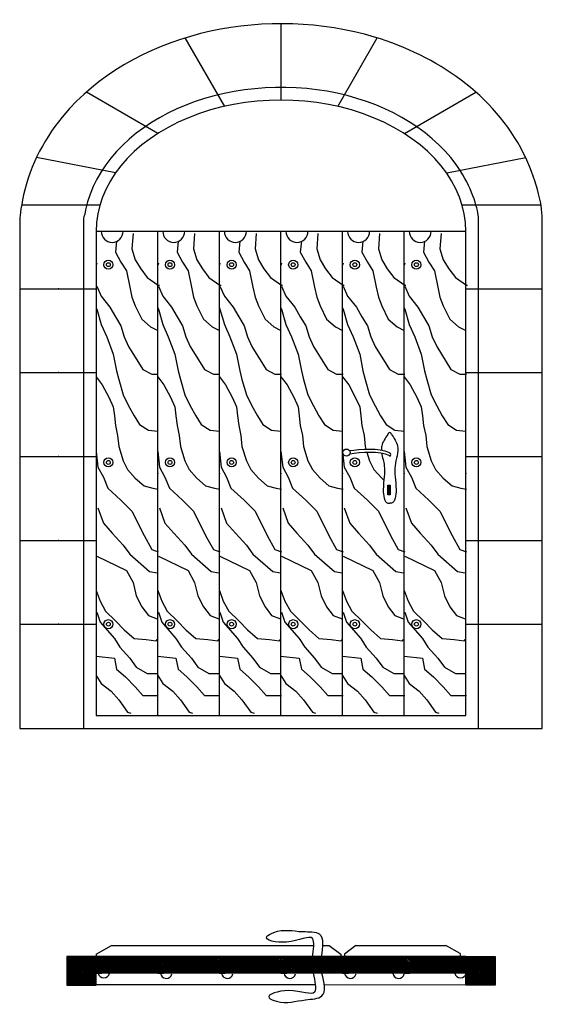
# Model space of a CAD drawing. Header units: millimetres. Extents: x 188.18 to 190.23, y 296.46 to 300.32.
import ezdxf

# ---------------------------------------------------------------- set-up
doc = ezdxf.new("R2010")
doc.units = ezdxf.units.MM
doc.layers.add('2', color=255, linetype='Continuous')
pattern_1 = [(135, (160.696614, 298.492751), (-0.00291858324, -0.00291858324), [])]

msp = doc.modelspace()

# ---------------------------------------------------------------- hatches: boundary and pattern name
at = {"layer": '2'}
msp.add_hatch(color=256, dxfattribs=at).paths.add_polyline_path([(189.6304, 298.4985), (189.6218, 298.4985), (189.6218, 298.4604), (189.6304, 298.4604)])
h = msp.add_hatch(dxfattribs=at)
h.set_pattern_fill('LINE', color=256, scale=0.0013, angle=135, style=0)
h.set_pattern_definition([(45, (217.7090167, 298.492751), (0.00291858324, -0.00291858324), [])])
h.paths.add_polyline_path([(188.3624, 296.5373), (188.4778, 296.5373), (188.4778, 296.6488), (188.3624, 296.6488)])
h = msp.add_hatch(dxfattribs=at)
h.set_pattern_fill('LINE', color=256, scale=0.0013, angle=135, style=0)
h.set_pattern_definition(pattern_1)
h.paths.add_polyline_path([(188.9611, 296.6488), (188.9611, 296.6249), (188.9857, 296.6249), (188.9857, 296.6063), (188.9611, 296.6063), (188.9611, 296.5834), (188.9838, 296.5834), (189.2028, 296.5834), (189.2028, 296.6063), (189.2028, 296.6488)])
h.paths.add_polyline_path([(188.9611, 296.5834), (188.9611, 296.6063), (188.9611, 296.6488), (188.7195, 296.6488), (188.7195, 296.6249), (188.7441, 296.6249), (188.7441, 296.6063), (188.7195, 296.6063), (188.7195, 296.5834), (188.7421, 296.5834)])
h.paths.add_polyline_path([(188.4778, 296.6488), (188.4778, 296.6249), (188.5024, 296.6249), (188.5024, 296.6063), (188.4778, 296.6063), (188.4778, 296.5834), (188.5005, 296.5834), (188.7195, 296.5834), (188.7195, 296.6063), (188.7195, 296.6488)])
h.paths.add_polyline_path([(189.2028, 296.6488), (189.2028, 296.6249), (189.2274, 296.6249), (189.2274, 296.6063), (189.2028, 296.6063), (189.2028, 296.5834), (189.2255, 296.5834), (189.4445, 296.5834), (189.4445, 296.6063), (189.4445, 296.6488)])
h = msp.add_hatch(dxfattribs=at)
h.set_pattern_fill('LINE', color=256, scale=0.0013, angle=135, style=0)
h.set_pattern_definition(pattern_1)
h.paths.add_polyline_path([(188.5024, 296.6249), (188.4778, 296.6249), (188.4778, 296.6063), (188.5024, 296.6063)])
h = msp.add_hatch(dxfattribs=at)
h.set_pattern_fill('LINE', color=256, scale=0.0013, angle=135, style=0)
h.set_pattern_definition(pattern_1)
h.paths.add_polyline_path([(188.7441, 296.6249), (188.7195, 296.6249), (188.7195, 296.6087), (188.7219, 296.6063), (188.7441, 296.6063)])
h = msp.add_hatch(dxfattribs=at)
h.set_pattern_fill('LINE', color=256, scale=0.0013, angle=135, style=0)
h.set_pattern_definition(pattern_1)
h.paths.add_polyline_path([(189.2274, 296.6249), (189.2028, 296.6249), (189.2028, 296.6063), (189.2274, 296.6063)])
h.paths.add_polyline_path([(188.9857, 296.6249), (188.9611, 296.6249), (188.9611, 296.6063), (188.9857, 296.6063)])
h = msp.add_hatch(dxfattribs=at)
h.set_pattern_fill('LINE', color=256, scale=0.0013, angle=135, style=0)
h.set_pattern_definition(pattern_1)
h.paths.add_polyline_path([(189.6861, 296.6488), (189.4445, 296.6488), (189.4445, 296.6249), (189.4691, 296.6249), (189.4691, 296.6063), (189.4445, 296.6063), (189.4445, 296.5834), (189.4671, 296.5834), (189.6861, 296.5834), (189.6861, 296.6063)])
h.paths.add_polyline_path([(189.9278, 296.6488), (189.6861, 296.6488), (189.6861, 296.6249), (189.7107, 296.6249), (189.7107, 296.6063), (189.6861, 296.6063), (189.6861, 296.5834), (189.7088, 296.5834), (189.9278, 296.5834)])
h.paths.add_polyline_path([(189.9778, 296.6488), (189.9278, 296.6488), (189.9278, 296.5834), (189.9778, 296.5834)])
h = msp.add_hatch(dxfattribs=at)
h.set_pattern_fill('LINE', color=256, scale=0.0013, angle=135, style=0)
h.set_pattern_definition(pattern_1)
h.paths.add_polyline_path([(189.7107, 296.6249), (189.6861, 296.6249), (189.6861, 296.6063), (189.7107, 296.6063)])
h.paths.add_polyline_path([(189.4691, 296.6249), (189.4445, 296.6249), (189.4445, 296.6063), (189.4691, 296.6063)])
h = msp.add_hatch(dxfattribs=at)
h.set_pattern_fill('LINE', color=256, scale=0.0013, angle=135, style=0)
h.set_pattern_definition(pattern_1)
h.paths.add_polyline_path([(190.0433, 296.6488), (189.9278, 296.6488), (189.9278, 296.5373), (190.0433, 296.5373)])

# ---------------------------------------------------------------- linework, layer by layer
for p, q in [((189.2036, 300.0094), (189.2032, 300.3091)), ((188.9819, 299.9849), (188.8275, 300.2536)), ((189.4252, 299.9849), (189.5796, 300.2536)), ((188.7201, 299.8786), (188.4395, 300.0411)), ((189.6871, 299.8786), (189.9676, 300.0411)), ((188.5538, 299.7239), (188.2434, 299.7839)), ((189.8533, 299.7239), (190.1637, 299.7839)), ((188.1856, 299.5988), (188.4928, 299.5987)), ((189.913, 299.598), (190.2225, 299.5979)), ((188.7195, 297.5944), (188.7195, 299.4944)), ((188.9611, 297.5944), (188.9611, 299.4944)), ((188.9611, 297.5944), (188.9611, 299.4944)), ((189.2028, 297.5944), (189.2028, 299.4944)), ((189.2028, 297.5944), (189.2028, 299.4944)), ((189.4445, 297.5944), (189.4445, 299.4944)), ((189.4445, 297.5944), (189.4445, 299.4944)), ((189.6861, 297.5944), (189.6861, 299.4944)), ((189.6861, 297.5944), (189.6861, 299.4944)), ((189.9278, 297.5944), (189.9278, 299.4944)), ((188.1778, 299.2695), (188.4778, 299.2695)), ((189.9278, 299.2695), (190.2278, 299.2695)), ((188.1778, 298.9403), (188.4778, 298.9403)), ((189.9278, 298.9403), (190.2278, 298.9403)), ((188.1778, 298.6111), (188.4778, 298.6111)), ((189.9278, 298.6111), (190.2278, 298.6111)), ((188.1778, 298.2819), (188.4778, 298.2819)), ((189.9278, 298.2819), (190.2278, 298.2819)), ((188.1778, 297.9527), (188.4778, 297.9527)), ((189.9278, 297.9527), (190.2278, 297.9527)), ((188.1778, 297.5444), (190.2278, 297.5444)), ((188.4778, 296.6587), (188.5379, 296.6925)), ((188.5379, 296.6925), (189.255, 296.6925)), ((189.255, 296.6925), (189.3315, 296.6925)), ((189.3661, 296.6925), (189.3923, 296.6925)), ((189.3923, 296.6925), (189.4369, 296.6582)), ((189.4967, 296.6925), (189.4521, 296.6582)), ((189.4967, 296.6925), (189.8499, 296.6925)), ((189.9052, 296.6614), (189.8499, 296.6925)), ((189.9052, 296.6614), (189.9052, 296.6488)), ((188.4778, 296.6587), (188.4778, 296.5834)), ((188.4778, 296.6249), (188.4778, 296.6488)), ((188.5024, 296.6249), (188.4778, 296.6249)), ((189.9278, 296.6488), (188.481, 296.6488)), ((188.5024, 296.6063), (188.5024, 296.6249)), ((188.7195, 296.6249), (188.7195, 296.6488)), ((188.7195, 296.6249), (188.7195, 296.6087)), ((188.7441, 296.6249), (188.7195, 296.6249)), ((188.7441, 296.6063), (188.7441, 296.6249)), ((188.9611, 296.6064), (188.9611, 296.6488)), ((188.9611, 296.6249), (188.9611, 296.6488)), ((188.9857, 296.6249), (188.9611, 296.6249)), ((188.9857, 296.6063), (188.9857, 296.6249)), ((189.2028, 296.6063), (189.2028, 296.6488)), ((189.2028, 296.6249), (189.2028, 296.6488)), ((189.2274, 296.6249), (189.2028, 296.6249)), ((189.2274, 296.6063), (189.2274, 296.6249)), ((189.4369, 296.6582), (189.4369, 296.6488)), ((189.4445, 296.6249), (189.4445, 296.6488)), ((189.4445, 296.6488), (189.4445, 296.5834)), ((189.4691, 296.6249), (189.4445, 296.6249)), ((189.4521, 296.6582), (189.4521, 296.6488)), ((189.4691, 296.6063), (189.4691, 296.6249)), ((189.6861, 296.6249), (189.6861, 296.6488)), ((189.6861, 296.6488), (189.6861, 296.5834)), ((189.7107, 296.6249), (189.6861, 296.6249)), ((189.7107, 296.6063), (189.7107, 296.6249)), ((189.9278, 296.6488), (189.9278, 296.5834)), ((189.9778, 296.6488), (189.9778, 296.5834)), ((188.4778, 296.6063), (188.5024, 296.6063)), ((188.4778, 296.5834), (188.4778, 296.6063)), ((188.7195, 296.6087), (188.7219, 296.6063)), ((188.7195, 296.5834), (188.7195, 296.6063)), ((188.7195, 296.6063), (188.7441, 296.6063)), ((188.9611, 296.6063), (188.9857, 296.6063)), ((188.9611, 296.5834), (188.9611, 296.6063)), ((189.2028, 296.6063), (189.2274, 296.6063)), ((189.2028, 296.5834), (189.2028, 296.6063)), ((189.4445, 296.6063), (189.4691, 296.6063)), ((189.4445, 296.5834), (189.4445, 296.6063)), ((189.6861, 296.6063), (189.7107, 296.6063)), ((189.6861, 296.5834), (189.6861, 296.6063)), ((189.9278, 296.5834), (188.4778, 296.5834)), ((188.4778, 296.5834), (188.5005, 296.5834)), ((188.4778, 296.5834), (188.4778, 296.5834)), ((188.7195, 296.5834), (188.7195, 296.5834)), ((188.7195, 296.5834), (188.7421, 296.5834)), ((188.9611, 296.5834), (188.9838, 296.5834)), ((188.9611, 296.5834), (188.9611, 296.5834)), ((189.2028, 296.5834), (189.2255, 296.5834)), ((189.2028, 296.5834), (189.2028, 296.5834)), ((189.4445, 296.5834), (189.4671, 296.5834)), ((189.4445, 296.5834), (189.4445, 296.5834)), ((189.6861, 296.5834), (189.7088, 296.5834)), ((189.6861, 296.5834), (189.6861, 296.5834)), ((189.9764, 296.5834), (189.9239, 296.5834)), ((189.3377, 296.5378), (188.4778, 296.5386)), ((189.9278, 296.5373), (189.3725, 296.5378))]:
    msp.add_line(p, q, dxfattribs=at)
for points in [[(188.1778, 299.5444), (188.1778, 297.5444), (190.2278, 297.5444), (190.2278, 299.5444)], [(188.4278, 299.5444), (188.4278, 299.5444), (188.4278, 297.5444), (189.9778, 297.5444), (189.9778, 299.5444), (189.9778, 299.5444)], [(188.6224, 299.4858), (188.6181, 299.4255), (188.631, 299.3824), (188.6526, 299.348), (188.6784, 299.3135), (188.7215, 299.2834), (188.7259, 299.2834)], [(188.8641, 299.4858), (188.8598, 299.4255), (188.8727, 299.3824), (188.8943, 299.348), (188.9201, 299.3135), (188.9632, 299.2834), (188.9675, 299.2834)], [(189.1057, 299.4858), (189.1014, 299.4255), (189.1144, 299.3824), (189.1359, 299.348), (189.1618, 299.3135), (189.2049, 299.2834), (189.2092, 299.2834)], [(189.3474, 299.4858), (189.3431, 299.4255), (189.356, 299.3824), (189.3776, 299.348), (189.4034, 299.3135), (189.4465, 299.2834), (189.4509, 299.2834)], [(189.5891, 299.4858), (189.5848, 299.4255), (189.5977, 299.3824), (189.6193, 299.348), (189.6451, 299.3135), (189.6882, 299.2834), (189.6925, 299.2834)], [(189.8307, 299.4858), (189.8264, 299.4255), (189.8394, 299.3824), (189.8609, 299.348), (189.8868, 299.3135), (189.9299, 299.2834), (189.9342, 299.2834)], [(188.5578, 299.4556), (188.5535, 299.4126), (188.575, 299.3738), (188.5966, 299.3394), (188.6095, 299.2748), (188.6181, 299.236), (188.631, 299.2016), (188.6569, 299.1499), (188.6914, 299.1198), (188.7195, 299.1057)], [(188.7994, 299.4556), (188.7951, 299.4126), (188.8167, 299.3738), (188.8382, 299.3394), (188.8511, 299.2748), (188.8598, 299.236), (188.8727, 299.2016), (188.8986, 299.1499), (188.933, 299.1198), (188.9611, 299.1057)], [(189.0411, 299.4556), (189.0368, 299.4126), (189.0583, 299.3738), (189.0799, 299.3394), (189.0928, 299.2748), (189.1014, 299.236), (189.1144, 299.2016), (189.1402, 299.1499), (189.1747, 299.1198), (189.2028, 299.1057)], [(189.2828, 299.4556), (189.2785, 299.4126), (189.3, 299.3738), (189.3216, 299.3394), (189.3345, 299.2748), (189.3431, 299.236), (189.356, 299.2016), (189.3819, 299.1499), (189.4164, 299.1198), (189.4445, 299.1057)], [(189.5244, 299.4556), (189.5201, 299.4126), (189.5417, 299.3738), (189.5632, 299.3394), (189.5761, 299.2748), (189.5848, 299.236), (189.5977, 299.2016), (189.6236, 299.1499), (189.658, 299.1198), (189.6861, 299.1057)], [(189.7661, 299.4556), (189.7618, 299.4126), (189.7833, 299.3738), (189.8049, 299.3394), (189.8178, 299.2748), (189.8264, 299.236), (189.8394, 299.2016), (189.8652, 299.1499), (189.8997, 299.1198), (189.9278, 299.1057)], [(188.4802, 299.3695), (188.4778, 299.362)], [(188.7218, 299.3695), (188.7195, 299.362)], [(188.9635, 299.3695), (188.9611, 299.362)], [(189.2052, 299.3695), (189.2028, 299.362)], [(189.4468, 299.3695), (189.4445, 299.362)], [(189.6885, 299.3695), (189.6861, 299.362)], [(188.4802, 299.2791), (188.4974, 299.2403), (188.5319, 299.1973), (188.5535, 299.1585), (188.575, 299.1241), (188.5879, 299.081), (188.6052, 299.0423), (188.6612, 298.9518), (188.6957, 298.9346), (188.7215, 298.9346)], [(188.7218, 299.2791), (188.7391, 299.2403), (188.7736, 299.1973), (188.7951, 299.1585), (188.8167, 299.1241), (188.8296, 299.081), (188.8468, 299.0423), (188.9029, 298.9518), (188.9374, 298.9346), (188.9632, 298.9346)], [(188.9635, 299.2791), (188.9808, 299.2403), (189.0152, 299.1973), (189.0368, 299.1585), (189.0583, 299.1241), (189.0713, 299.081), (189.0885, 299.0423), (189.1445, 298.9518), (189.179, 298.9346), (189.2049, 298.9346)], [(189.2052, 299.2791), (189.2224, 299.2403), (189.2569, 299.1973), (189.2785, 299.1585), (189.3, 299.1241), (189.3129, 299.081), (189.3302, 299.0423), (189.3862, 298.9518), (189.4207, 298.9346), (189.4465, 298.9346)], [(189.4468, 299.2791), (189.4641, 299.2403), (189.4986, 299.1973), (189.5201, 299.1585), (189.5417, 299.1241), (189.5546, 299.081), (189.5718, 299.0423), (189.6279, 298.9518), (189.6624, 298.9346), (189.6882, 298.9346)], [(189.6885, 299.2791), (189.7058, 299.2403), (189.7402, 299.1973), (189.7618, 299.1585), (189.7833, 299.1241), (189.7963, 299.081), (189.8135, 299.0423), (189.8695, 298.9518), (189.904, 298.9346), (189.9299, 298.9346)], [(188.4778, 299.1943), (188.4802, 299.1887), (188.4974, 299.1284), (188.519, 299.081), (188.5448, 299.0121), (188.5578, 298.9475), (188.5664, 298.9131), (188.5836, 298.8528), (188.6052, 298.8097), (188.6267, 298.771), (188.6483, 298.7365), (188.6828, 298.715), (188.7195, 298.7109)], [(188.7195, 299.1943), (188.7218, 299.1887), (188.7391, 299.1284), (188.7606, 299.081), (188.7865, 299.0121), (188.7994, 298.9475), (188.808, 298.9131), (188.8253, 298.8528), (188.8468, 298.8097), (188.8684, 298.771), (188.8899, 298.7365), (188.9244, 298.715), (188.9611, 298.7109)], [(188.9611, 299.1943), (188.9635, 299.1887), (188.9808, 299.1284), (189.0023, 299.081), (189.0282, 299.0121), (189.0411, 298.9475), (189.0497, 298.9131), (189.067, 298.8528), (189.0885, 298.8097), (189.1101, 298.771), (189.1316, 298.7365), (189.1661, 298.715), (189.2028, 298.7109)], [(189.2028, 299.1943), (189.2052, 299.1887), (189.2224, 299.1284), (189.244, 299.081), (189.2698, 299.0121), (189.2828, 298.9475), (189.2914, 298.9131), (189.3086, 298.8528), (189.3302, 298.8097), (189.3517, 298.771), (189.3733, 298.7365), (189.4078, 298.715), (189.4445, 298.7109)], [(189.4445, 299.1943), (189.4468, 299.1887), (189.4641, 299.1284), (189.4856, 299.081), (189.5115, 299.0121), (189.5244, 298.9475), (189.533, 298.9131), (189.5503, 298.8528), (189.5718, 298.8097), (189.5934, 298.771), (189.6149, 298.7365), (189.6494, 298.715), (189.6861, 298.7109)], [(189.6861, 299.1943), (189.6885, 299.1887), (189.7058, 299.1284), (189.7273, 299.081), (189.7532, 299.0121), (189.7661, 298.9475), (189.7747, 298.9131), (189.792, 298.8528), (189.8135, 298.8097), (189.8351, 298.771), (189.8566, 298.7365), (189.8911, 298.715), (189.9278, 298.7109)], [(188.4778, 298.9234), (188.5017, 298.8916), (188.5276, 298.8442), (188.5448, 298.8054), (188.5491, 298.771), (188.5535, 298.7322), (188.5621, 298.6935), (188.5664, 298.6504), (188.5836, 298.5944), (188.6009, 298.56), (188.631, 298.5255), (188.6655, 298.4954), (188.7, 298.4868), (188.7215, 298.4825)], [(188.7195, 298.9234), (188.7434, 298.8916), (188.7693, 298.8442), (188.7865, 298.8054), (188.7908, 298.771), (188.7951, 298.7322), (188.8037, 298.6935), (188.808, 298.6504), (188.8253, 298.5944), (188.8425, 298.56), (188.8727, 298.5255), (188.9072, 298.4954), (188.9417, 298.4868), (188.9632, 298.4825)], [(188.9611, 298.9234), (188.9851, 298.8916), (189.0109, 298.8442), (189.0282, 298.8054), (189.0325, 298.771), (189.0368, 298.7322), (189.0454, 298.6935), (189.0497, 298.6504), (189.067, 298.5944), (189.0842, 298.56), (189.1144, 298.5255), (189.1488, 298.4954), (189.1833, 298.4868), (189.2049, 298.4825)], [(189.2028, 298.9234), (189.2267, 298.8916), (189.2526, 298.8442), (189.2698, 298.8054), (189.2741, 298.771), (189.2785, 298.7322), (189.2871, 298.6935), (189.2914, 298.6504), (189.3086, 298.5944), (189.3259, 298.56), (189.356, 298.5255), (189.3905, 298.4954), (189.425, 298.4868), (189.4465, 298.4825)], [(189.4445, 298.9234), (189.4684, 298.8916), (189.4943, 298.8442), (189.5115, 298.8054), (189.5158, 298.771), (189.5201, 298.7322), (189.5287, 298.6935), (189.533, 298.6504), (189.5362, 298.6401)], [(189.6861, 298.9234), (189.7101, 298.8916), (189.7359, 298.8442), (189.7532, 298.8054), (189.7575, 298.771), (189.7618, 298.7322), (189.7704, 298.6935), (189.7747, 298.6504), (189.792, 298.5944), (189.8092, 298.56), (189.8394, 298.5255), (189.8738, 298.4954), (189.9083, 298.4868), (189.9299, 298.4825)], [(188.4778, 298.6308), (188.4845, 298.5686), (188.506, 298.5299), (188.5233, 298.4868), (188.575, 298.4394), (188.6181, 298.3964), (188.6655, 298.3016), (188.6957, 298.2457), (188.7215, 298.2371)], [(188.7195, 298.6308), (188.7262, 298.5686), (188.7477, 298.5299), (188.7649, 298.4868), (188.8167, 298.4394), (188.8598, 298.3964), (188.9072, 298.3016), (188.9374, 298.2457), (188.9632, 298.2371)], [(188.9611, 298.6308), (188.9678, 298.5686), (188.9894, 298.5299), (189.0066, 298.4868), (189.0583, 298.4394), (189.1014, 298.3964), (189.1488, 298.3016), (189.179, 298.2457), (189.2049, 298.2371)], [(189.2028, 298.6308), (189.2095, 298.5686), (189.231, 298.5299), (189.2483, 298.4868), (189.3, 298.4394), (189.3431, 298.3964), (189.3905, 298.3016), (189.4207, 298.2457), (189.4465, 298.2371)], [(189.4445, 298.6308), (189.4512, 298.5686), (189.4727, 298.5299), (189.4899, 298.4868), (189.5417, 298.4394), (189.5848, 298.3964), (189.6322, 298.3016), (189.6624, 298.2457), (189.6882, 298.2371)], [(189.54, 298.6279), (189.5503, 298.5944), (189.5675, 298.56), (189.5977, 298.5255), (189.6063, 298.518)], [(189.6861, 298.6308), (189.6928, 298.5686), (189.7144, 298.5299), (189.7316, 298.4868), (189.7833, 298.4394), (189.8264, 298.3964), (189.8738, 298.3016), (189.904, 298.2457), (189.9299, 298.2371)], [(188.4845, 298.4093), (188.506, 298.349), (188.5405, 298.3103), (188.5836, 298.2629), (188.6095, 298.2284), (188.6871, 298.1595), (188.7172, 298.1552)], [(188.7262, 298.4093), (188.7477, 298.349), (188.7822, 298.3103), (188.8253, 298.2629), (188.8511, 298.2284), (188.9287, 298.1595), (188.9589, 298.1552)], [(188.9678, 298.4093), (188.9894, 298.349), (189.0239, 298.3103), (189.067, 298.2629), (189.0928, 298.2284), (189.1704, 298.1595), (189.2006, 298.1552)], [(189.2095, 298.4093), (189.231, 298.349), (189.2655, 298.3103), (189.3086, 298.2629), (189.3345, 298.2284), (189.4121, 298.1595), (189.4422, 298.1552)], [(189.4512, 298.4093), (189.4727, 298.349), (189.5072, 298.3103), (189.5503, 298.2629), (189.5761, 298.2284), (189.6537, 298.1595), (189.6839, 298.1552)], [(189.6928, 298.4093), (189.7144, 298.349), (189.7489, 298.3103), (189.792, 298.2629), (189.8178, 298.2284), (189.8954, 298.1595), (189.9256, 298.1552)], [(188.4802, 298.2198), (188.5966, 298.1638), (188.6224, 298.1165), (188.6353, 298.0648), (188.6569, 298.0218), (188.6828, 297.9873), (188.7172, 297.9744)], [(188.7218, 298.2198), (188.8382, 298.1638), (188.8641, 298.1165), (188.877, 298.0648), (188.8986, 298.0218), (188.9244, 297.9873), (188.9589, 297.9744)], [(188.9635, 298.2198), (189.0799, 298.1638), (189.1057, 298.1165), (189.1187, 298.0648), (189.1402, 298.0218), (189.1661, 297.9873), (189.2006, 297.9744)], [(189.2052, 298.2198), (189.3216, 298.1638), (189.3474, 298.1165), (189.3603, 298.0648), (189.3819, 298.0218), (189.4078, 297.9873), (189.4422, 297.9744)], [(189.4468, 298.2198), (189.5632, 298.1638), (189.5891, 298.1165), (189.602, 298.0648), (189.6236, 298.0218), (189.6494, 297.9873), (189.6839, 297.9744)], [(189.6885, 298.2198), (189.8049, 298.1638), (189.8307, 298.1165), (189.8437, 298.0648), (189.8652, 298.0218), (189.8911, 297.9873), (189.9256, 297.9744)], [(188.4778, 298.0853), (188.4931, 298.0433), (188.5147, 298.0045), (188.5535, 297.9658), (188.5879, 297.9313), (188.6267, 297.8969), (188.6741, 297.8926), (188.7129, 297.8883), (188.7172, 297.8926)], [(188.7195, 298.0853), (188.7348, 298.0433), (188.7563, 298.0045), (188.7951, 297.9658), (188.8296, 297.9313), (188.8684, 297.8969), (188.9158, 297.8926), (188.9546, 297.8883), (188.9589, 297.8926)], [(188.9611, 298.0853), (188.9764, 298.0433), (188.998, 298.0045), (189.0368, 297.9658), (189.0713, 297.9313), (189.1101, 297.8969), (189.1575, 297.8926), (189.1963, 297.8883), (189.2006, 297.8926)], [(189.2028, 298.0853), (189.2181, 298.0433), (189.2397, 298.0045), (189.2785, 297.9658), (189.3129, 297.9313), (189.3517, 297.8969), (189.3991, 297.8926), (189.4379, 297.8883), (189.4422, 297.8926)], [(189.4445, 298.0853), (189.4598, 298.0433), (189.4813, 298.0045), (189.5201, 297.9658), (189.5546, 297.9313), (189.5934, 297.8969), (189.6408, 297.8926), (189.6796, 297.8883), (189.6839, 297.8926)], [(189.6861, 298.0853), (189.7014, 298.0433), (189.723, 298.0045), (189.7618, 297.9658), (189.7963, 297.9313), (189.8351, 297.8969), (189.8825, 297.8926), (189.9213, 297.8883), (189.9256, 297.8926)], [(188.4802, 298.0002), (188.4931, 297.9615), (188.5491, 297.8969), (188.5707, 297.8624), (188.6095, 297.8194), (188.6353, 297.7849), (188.6784, 297.7591), (188.7172, 297.7591)], [(188.7218, 298.0002), (188.7348, 297.9615), (188.7908, 297.8969), (188.8124, 297.8624), (188.8511, 297.8194), (188.877, 297.7849), (188.9201, 297.7591), (188.9589, 297.7591)], [(188.9635, 298.0002), (188.9764, 297.9615), (189.0325, 297.8969), (189.054, 297.8624), (189.0928, 297.8194), (189.1187, 297.7849), (189.1618, 297.7591), (189.2006, 297.7591)], [(189.2052, 298.0002), (189.2181, 297.9615), (189.2741, 297.8969), (189.2957, 297.8624), (189.3345, 297.8194), (189.3603, 297.7849), (189.4034, 297.7591), (189.4422, 297.7591)], [(189.4468, 298.0002), (189.4598, 297.9615), (189.5158, 297.8969), (189.5374, 297.8624), (189.5761, 297.8194), (189.602, 297.7849), (189.6451, 297.7591), (189.6839, 297.7591)], [(189.6885, 298.0002), (189.7014, 297.9615), (189.7575, 297.8969), (189.779, 297.8624), (189.8178, 297.8194), (189.8437, 297.7849), (189.8868, 297.7591), (189.9256, 297.7591)], [(188.4778, 297.8278), (188.5491, 297.8194), (188.5578, 297.7763), (188.5922, 297.7462), (188.631, 297.7074), (188.6612, 297.673), (188.7215, 297.673)], [(188.7195, 297.8278), (188.7908, 297.8194), (188.7994, 297.7763), (188.8339, 297.7462), (188.8727, 297.7074), (188.9029, 297.673), (188.9632, 297.673)], [(188.9611, 297.8278), (189.0325, 297.8194), (189.0411, 297.7763), (189.0756, 297.7462), (189.1144, 297.7074), (189.1445, 297.673), (189.2049, 297.673)], [(189.2028, 297.8278), (189.2741, 297.8194), (189.2828, 297.7763), (189.3172, 297.7462), (189.356, 297.7074), (189.3862, 297.673), (189.4465, 297.673)], [(189.4445, 297.8278), (189.5158, 297.8194), (189.5244, 297.7763), (189.5589, 297.7462), (189.5977, 297.7074), (189.6279, 297.673), (189.6882, 297.673)], [(189.6861, 297.8278), (189.7575, 297.8194), (189.7661, 297.7763), (189.8006, 297.7462), (189.8394, 297.7074), (189.8695, 297.673), (189.9299, 297.673)], [(188.4778, 297.7517), (188.4974, 297.7203), (188.5362, 297.6902), (188.5664, 297.6557), (188.6009, 297.6084), (188.6138, 297.6041)], [(188.7195, 297.7517), (188.7391, 297.7203), (188.7779, 297.6902), (188.808, 297.6557), (188.8425, 297.6084), (188.8555, 297.6041)], [(188.9611, 297.7517), (188.9808, 297.7203), (189.0195, 297.6902), (189.0497, 297.6557), (189.0842, 297.6084), (189.0971, 297.6041)], [(189.2028, 297.7517), (189.2224, 297.7203), (189.2612, 297.6902), (189.2914, 297.6557), (189.3259, 297.6084), (189.3388, 297.6041)], [(189.4445, 297.7517), (189.4641, 297.7203), (189.5029, 297.6902), (189.533, 297.6557), (189.5675, 297.6084), (189.5805, 297.6041)], [(189.6861, 297.7517), (189.7058, 297.7203), (189.7445, 297.6902), (189.7747, 297.6557), (189.8092, 297.6084), (189.8221, 297.6041)]]:
    msp.add_lwpolyline(points, dxfattribs=at)
for points in [[(188.4778, 297.5944), (189.9278, 297.5944), (189.9278, 299.4944), (188.4778, 299.4944)], [(189.6218, 298.4985), (189.6304, 298.4985), (189.6304, 298.4604), (189.6218, 298.4604)], [(188.4778, 296.6488), (188.3624, 296.6488), (188.3624, 296.5373), (188.4778, 296.5373)], [(189.9278, 296.6488), (190.0433, 296.6488), (190.0433, 296.5373), (189.9278, 296.5373)]]:
    msp.add_lwpolyline(points, close=True, dxfattribs=at)
for centre, radius in [((188.5257, 299.3637), 0.0179), ((188.5257, 299.3637), 0.00758), ((188.7673, 299.3637), 0.0179), ((188.7673, 299.3637), 0.00758), ((189.009, 299.3637), 0.0179), ((189.009, 299.3637), 0.00758), ((189.2507, 299.3637), 0.0179), ((189.2507, 299.3637), 0.00758), ((189.4923, 299.3637), 0.0179), ((189.4923, 299.3637), 0.00758), ((189.734, 299.3637), 0.0179), ((189.734, 299.3637), 0.00758), ((189.4597, 298.6265), 0.0138), ((188.5257, 298.5878), 0.0179), ((188.5257, 298.5878), 0.00758), ((188.7673, 298.5878), 0.0179), ((188.7673, 298.5878), 0.00758), ((189.009, 298.5878), 0.0179), ((189.009, 298.5878), 0.00758), ((189.2507, 298.5878), 0.0179), ((189.2507, 298.5878), 0.00758), ((189.4923, 298.5878), 0.0179), ((189.4923, 298.5878), 0.00758), ((189.734, 298.5878), 0.0179), ((189.734, 298.5878), 0.00758), ((188.5257, 297.953), 0.0179), ((188.5257, 297.953), 0.00758), ((188.7673, 297.953), 0.0179), ((188.7673, 297.953), 0.00758), ((189.009, 297.953), 0.0179), ((189.009, 297.953), 0.00758), ((189.2507, 297.953), 0.0179), ((189.2507, 297.953), 0.00758), ((189.4923, 297.953), 0.0179), ((189.4923, 297.953), 0.00758), ((189.734, 297.953), 0.0179), ((189.734, 297.953), 0.00758)]:
    msp.add_circle(centre, radius, dxfattribs=at)
for centre, radius, start, end in [((188.5405, 299.4944), 0.0431, 180, 0), ((188.7822, 299.4944), 0.0431, 180, 0), ((189.0239, 299.4944), 0.0431, 180, 0), ((189.2655, 299.4944), 0.0431, 180, 0), ((189.5072, 299.4944), 0.0431, 180, 0), ((189.7489, 299.4944), 0.0431, 180, 0), ((189.6291, 298.6979), 0.00669, 355.6379, 184.3621), ((189.6252, 298.6177), 0.00803, 318.5693, 59.209), ((188.5075, 296.5876), 0.0226, 190.5368, 349.4632), ((188.7527, 296.5857), 0.0226, 185.7346, 349.4632), ((188.9921, 296.5857), 0.0226, 185.7346, 349.4632), ((189.2372, 296.5857), 0.0226, 185.7346, 349.4632), ((189.475, 296.5857), 0.0226, 185.7346, 349.4632), ((189.6641, 296.5857), 0.0226, 185.7346, 349.4632), ((189.9074, 296.5876), 0.0226, 190.5368, 349.4632)]:
    msp.add_arc(centre, radius, start, end, dxfattribs=at)
msp.add_ellipse((189.2028, 299.4944), major_axis=(0.725, 0), ratio=0.710382, start_param=0, end_param=3.141593, dxfattribs=at)
for points, knots in [([(190.2278, 299.5444), (190.2278, 299.6018), (190.2014, 299.7062), (190.0974, 299.9151), (190.0101, 300.0122), (189.8086, 300.1632), (189.6932, 300.2193), (189.3627, 300.3187), (189.1367, 300.3249), (188.7151, 300.2337), (188.5152, 300.1313), (188.2923, 299.8871), (188.2288, 299.7797), (188.1846, 299.604), (188.1778, 299.5494), (188.1778, 299.5444)], [0, 0, 0, 0, 0.340889, 0.340889, 0.757213, 0.757213, 1.173538, 1.173538, 1.869662, 1.869662, 2.565785, 2.565785, 2.965738, 2.965738, 3.141593, 3.141593, 3.141593, 3.141593]), ([(189.9778, 299.5444), (189.9778, 299.5758), (189.9534, 299.6569), (189.8146, 299.8792), (189.6326, 299.9912), (189.2142, 300.0812), (188.9799, 300.0587), (188.6075, 299.8908), (188.4707, 299.7446), (188.4307, 299.5512), (188.4278, 299.5448), (188.4278, 299.5448)], [0, 0, 0, 0, 0.417332, 0.417332, 1.276873, 1.276873, 2.136415, 2.136415, 2.995956, 2.995956, 3.141593, 3.141593, 3.141593, 3.141593]), ([(189.6224, 298.6974), (189.6118, 298.6829), (189.5978, 298.6639), (189.5965, 298.6421), (189.5967, 298.6368)], [0, 0, 0, 0, 0.05120235, 0.06740402, 0.06740402, 0.06740402, 0.06740402]), ([(189.6357, 298.6974), (189.6463, 298.6829), (189.6731, 298.6463), (189.6392, 298.5661), (189.6588, 298.5035), (189.6511, 298.4274), (189.6315, 298.4273), (189.6291, 298.4275)], [0, 0, 0, 0, 0.0512024, 0.1294969, 0.2235518, 0.2797608, 0.2870159, 0.2870159, 0.2870159, 0.2870159]), ([(189.4713, 298.6341), (189.5109, 298.6405), (189.5972, 298.6465), (189.6276, 298.6258), (189.6293, 298.6246)], [0.0586323, 0.0586323, 0.0586323, 0.0586323, 0.1642018, 0.1705552, 0.1705552, 0.1705552, 0.1705552]), ([(189.4727, 298.6218), (189.5121, 298.6283), (189.599, 298.6343), (189.6295, 298.6136), (189.6312, 298.6124)], [0.0582097, 0.0582097, 0.0582097, 0.0582097, 0.1642018, 0.1705552, 0.1705552, 0.1705552, 0.1705552]), ([(189.5978, 298.6248), (189.6003, 298.608), (189.6165, 298.5584), (189.5993, 298.5035), (189.607, 298.4274), (189.6267, 298.4273), (189.6291, 298.4275)], [0.0795327, 0.0795327, 0.0795327, 0.0795327, 0.1294969, 0.2235518, 0.2797608, 0.2870159, 0.2870159, 0.2870159, 0.2870159])]:
    msp.add_open_spline(points, degree=3, knots=knots, dxfattribs=at)
for points in [[(189.3261, 296.6458), (189.3266, 296.7192), (189.2245, 296.7056), (189.1466, 296.7271), (189.1743, 296.7435), (189.2882, 296.747), (189.3531, 296.7375), (189.361, 296.6488)], [(189.3285, 296.5834), (189.3351, 296.5103), (189.2323, 296.5153), (189.1564, 296.4874), (189.1853, 296.4734), (189.2992, 296.4794), (189.3631, 296.4944), (189.3635, 296.5834)]]:
    msp.add_spline(points, degree=3, dxfattribs=at)
for p in [(188.3306, 299.2695), (188.3306, 298.9403), (188.3306, 298.6111), (188.7195, 298.5444), (188.9611, 298.5444), (188.9611, 298.5444), (189.2028, 298.5444), (189.2028, 298.5444), (189.4445, 298.5444), (189.4445, 298.5444), (189.6861, 298.5444), (189.6861, 298.5444), (189.9278, 298.5444), (188.3306, 298.2819), (188.3306, 297.9527)]:
    msp.add_point(p, dxfattribs=at)

doc.saveas('drawing.dxf')
